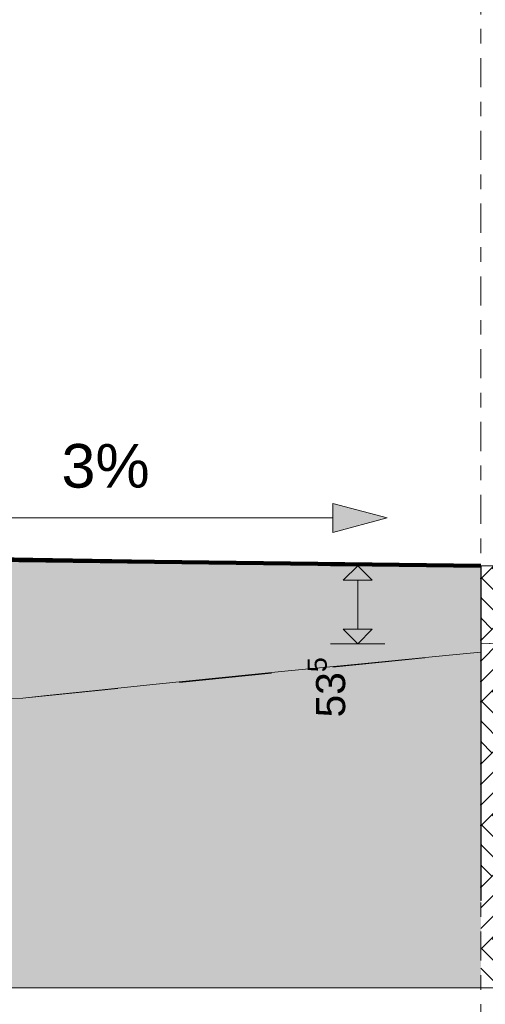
# Model space of a CAD drawing. Header units: metres. Extents: x -52 to 321, y -8 to 26.
# Tile 150 of 256: x -18.67 to -15.47, y -3.21 to 3.55. Entities that reach past the tile are written whole.
import ezdxf

# ---------------------------------------------------------------- set-up
doc = ezdxf.new("R2010")
doc.units = ezdxf.units.M
doc.header["$MEASUREMENT"] = 0
doc.linetypes.add('Achse', pattern=[0.4, 0.2, -0.1, 0, -0.1])
doc.linetypes.add('Strichlinie weit', pattern=[1.058333, 0.635, -0.423333])
for name, color, linetype in [('10 Wand außen', 7, 'Continuous'), ('60 Auffüllung gesamt', 7, 'Continuous'), ('60 Gelände 2D Übersicht', 7, 'Continuous'), ('60 Gelände Hänle', 7, 'Continuous')]:
    doc.layers.add(name, color=color, linetype=linetype)
doc.styles.add('ERSTELLTER_STIL_2', font='arial.ttf')
doc.dimstyles.new('ERSTELLTER_STIL__2', dxfattribs={"dimtxt": 0.2, "dimasz": 0.19, "dimexe": 0.18, "dimexo": 0.1, "dimgap": 0, "dimtad": 1, "dimzin": 0, "dimdsep": 46, "dimtxsty": 'ERSTELLTER_STIL_2', "dimblk": 'ARROWHEAD_10', "dimblk1": 'ARROWHEAD_10', "dimblk2": 'ARROWHEAD_10', "dimcen": 0.09, "dimclrd": 256, "dimclre": 256, "dimclrt": 256, "dimazin": 0, "dimtfac": 1, "dimtdec": 4, "dimtmove": 0, "dimatfit": 3, "dimfxl": 1, "dimtolj": 1, "dimtzin": 0, "dimarcsym": 0})
pattern_1 = [(45, (-33357.27905, 0), (-0.2121320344, 0.2121320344), []), (45, (-33357.34976, 0.0707), (-0.424264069, 0.424264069), []), (45, (-33357.4205, 0.1414), (-0.424264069, 0.424264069), []), (135, (-33357.49118, 0.21213), (0.07071067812, 0.07071067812), [0.3, -0.3])]

# ---------------------------------------------------------------- blocks, each defined once
blk = doc.blocks.new('*D27', base_point=(-33357.279, 0))
at = {"layer": '60 Gelände 2D Übersicht', "linetype": 'Continuous', "lineweight": 18, "true_color": 0xf50000}
for points in [[(-16.3479, -0.2), (-16.4479, -0.3), (-16.2479, -0.3)], [(-16.3479, -0.7361), (-16.2479, -0.6361), (-16.4479, -0.6361)]]:
    blk.add_hatch(color=1, dxfattribs=at).paths.add_polyline_path(points)
at = {"layer": '60 Gelände 2D Übersicht', "color": 1, "linetype": 'Continuous', "lineweight": 18, "true_color": 0xf50000}
for p, q in [((-16.1604, -0.2), (-16.5354, -0.2)), ((-16.3479, -0.2), (-16.4479, -0.3)), ((-16.3479, -0.2), (-16.2479, -0.3)), ((-16.2479, -0.3), (-16.4479, -0.3)), ((-16.3479, -0.6361), (-16.3479, -0.3)), ((-16.4479, -0.6361), (-16.2479, -0.6361)), ((-16.3479, -0.7361), (-16.4479, -0.6361)), ((-16.3479, -0.7361), (-16.2479, -0.6361)), ((-16.1604, -0.7361), (-16.5354, -0.7361))]:
    blk.add_line(p, q, dxfattribs=at)
at = {"layer": '60 Gelände 2D Übersicht', "color": 1, "lineweight": 18, "true_color": 0xf50000, "insert": (-16.3753, -1.2419), "char_height": 0.2, "attachment_point": 7, "rotation": 90, "style": 'ERSTELLTER_STIL_2'}
blk.add_mtext('\\A1;{\\pql;\\fArial|b0|i0|c0|p0;\\W1.000000;53\\fArial|b0|i0|c0|p0;\\W1.000000;\\A1{\\H.66x;\\S5^  ;}}', dxfattribs=at)
blk = doc.blocks.new('ARROWHEAD_10')
at = {"linetype": 'Continuous', "lineweight": 0}
blk.add_hatch(color=0, dxfattribs=at).paths.add_polyline_path([(-0.525, 0.525), (0, 0), (-0.525, -0.525)])
at = {"color": 0, "linetype": 'Continuous', "lineweight": 0}
blk.add_line((0, 0), (-1, 0), dxfattribs=at)

msp = doc.modelspace()

# ---------------------------------------------------------------- hatches: boundary and pattern name
at = {"layer": '60 Auffüllung gesamt', "linetype": 'Continuous', "lineweight": 18, "true_color": 0xffa8a8}
h = msp.add_hatch(dxfattribs=at)
h.set_pattern_fill('Boden__gewachsen_0001', color=21, style=0, pattern_type=2)
h.set_pattern_definition(pattern_1)
h.paths.add_polyline_path([(-48.9814, -1.5114), (-24.135, -1.1438), (-23.6308, -1.151), (-23.087, -1.1586), (-22.4997, -1.1668), (-21.8502, -1.1758), (-18.6463, -1.1089), (-18.4807, -1.0913), (-18.1236, -1.0541), (-17.7313, -1.0138), (-17.2998, -0.9702), (-16.8243, -0.9228), (-16.2997, -0.8712), (-15.7195, -0.815), (-15.5017, -0.7941), (-15.5017, -2.5), (-15.5015, -2.5), (-15.5015, -0.2), (-16.6786, -0.1801), (-18.5762, -0.148), (-19.6107, -0.1307), (-20.5269, -0.1156), (-21.262, -0.1035), (-21.8659, -0.0937), (-22.3716, -0.0856), (-22.5958, -0.082), (-22.9989, -0.0761), (-23.524, -0.0684), (-23.9467, -0.0622), (-24.295, -0.0572), (-24.5874, -0.053), (-24.837, -0.0495), (-25.0528, -0.0465), (-25.2417, -0.0439), (-25.4087, -0.0416), (-25.5576, -0.0395), (-25.6916, -0.0377), (-25.7539, -0.0369), (-30.9796, -0.0848), (-45.2584, -0.0671), (-45.6871, -0.171), (-48.9814, -1.4242)])
h = msp.add_hatch(dxfattribs=at)
h.set_pattern_fill('Boden__gewachsen_0001', color=21, style=0, pattern_type=2)
h.set_pattern_definition(pattern_1)
h.paths.add_polyline_path([(-15.5015, -0.2), (-15.5017, -0.2), (-15.5017, -0.7941), (-15.5017, -2.5), (-15.5015, -2.5)])
h = msp.add_hatch(dxfattribs=at)
h.set_pattern_fill('Boden__gewachsen_0001', color=21, style=0, pattern_type=2)
h.set_pattern_definition(pattern_1)
h.paths.add_polyline_path([(-14.6658, -0.2), (-15.5015, -0.2), (-15.5015, -0.7361), (-14.6658, -0.7074), (-14.5613, -0.7036), (-14.2608, -0.6925), (-13.475, -0.665), (-12.955, -0.6455), (-12.1347, -0.6149), (-12.041, -0.6117), (-11.8378, -0.6038), (-11.8378, -0.2672), (-12.0185, -0.2599), (-12.0713, -0.259), (-12.7638, -0.2345), (-12.955, -0.232), (-13.475, -0.2156), (-14.2608, -0.2096), (-14.5613, -0.2025)])
at = {"layer": '60 Gelände 2D Übersicht', "linetype": 'Continuous', "lineweight": 0, "true_color": 0x000000}
msp.add_hatch(color=18, dxfattribs=at).paths.add_polyline_path([(-16.1457, 0.1281), (-16.5189, 0.2281), (-16.5189, 0.0281)])
at = {"layer": '60 Gelände Hänle', "linetype": 'Continuous', "lineweight": 18, "true_color": 0x9f9f9f}
h = msp.add_hatch(dxfattribs=at)
h.set_pattern_fill('Boden__gewachsen_0001', color=253, style=0, pattern_type=2)
h.set_pattern_definition(pattern_1)
h.paths.add_polyline_path([(-15.5015, -2.5), (-15.5017, -2.5), (-15.5017, -3.1), (-11.8378, -3.1), (-11.8378, -0.6038), (-12.041, -0.6117), (-12.1347, -0.6149), (-12.955, -0.6455), (-13.475, -0.665), (-14.2608, -0.6925), (-14.5613, -0.7036), (-14.6658, -0.7074), (-15.5015, -0.7361)])
h = msp.add_hatch(dxfattribs=at)
h.set_pattern_fill('Boden__gewachsen_0001', color=253, style=0, pattern_type=2)
h.set_pattern_definition(pattern_1)
h.paths.add_polyline_path([(-51.1091, -1.5765), (-51.1091, -3.1), (-15.5017, -3.1), (-15.5017, -0.7941), (-15.7195, -0.815), (-16.2997, -0.8712), (-16.8243, -0.9228), (-17.2998, -0.9702), (-17.7313, -1.0138), (-18.1236, -1.0541), (-18.4807, -1.0913), (-18.6463, -1.1089), (-21.8502, -1.1758), (-22.4997, -1.1668), (-23.087, -1.1586), (-23.6308, -1.151), (-24.135, -1.1438), (-49.2009, -1.5147), (-50.7991, -1.5387)])

# ---------------------------------------------------------------- linework, layer by layer
at = {"layer": '60 Auffüllung gesamt', "color": 7, "linetype": 'Continuous', "lineweight": 18}
for p, q in [((-15.5017, -0.2), (-15.5017, -0.7361)), ((-15.5015, -0.2), (-15.5015, -2.5)), ((-15.5017, -0.7941), (-15.5017, -2.5)), ((-15.5015, -2.5), (-15.5017, -2.5))]:
    msp.add_line(p, q, dxfattribs=at)
at = {"layer": '60 Auffüllung gesamt', "color": 255, "linetype": 'Continuous', "lineweight": 18}
msp.add_line((-17.8646, -1.0276), (-17.8646, -1.0279), dxfattribs=at)
at = {"layer": '60 Auffüllung gesamt', "color": 7, "linetype": 'Continuous', "lineweight": 18, "flags": 128}
for points in [[(-15.5015, -0.2), (-16.6786, -0.1801), (-18.5762, -0.148), (-19.6107, -0.1307), (-20.5269, -0.1156), (-21.262, -0.1035), (-21.8659, -0.0937), (-22.3716, -0.0856), (-22.5958, -0.082), (-22.9989, -0.0761), (-23.524, -0.0684), (-23.9467, -0.0622), (-24.295, -0.0572), (-24.5874, -0.053), (-24.837, -0.0495), (-25.0528, -0.0465), (-25.2417, -0.0439), (-25.4087, -0.0416), (-25.5576, -0.0395), (-25.6916, -0.0377), (-25.7539, -0.0369), (-30.9796, -0.0848)], [(-11.8378, -0.2672), (-12.0185, -0.2599), (-12.0713, -0.259), (-12.7638, -0.2345), (-12.955, -0.232), (-13.475, -0.2156), (-14.2608, -0.2096), (-14.5613, -0.2025), (-14.6658, -0.2), (-15.5017, -0.2)], [(-11.8378, -0.6038), (-12.041, -0.6117), (-12.1347, -0.6149), (-12.955, -0.6455), (-13.475, -0.665), (-14.2608, -0.6925), (-14.5613, -0.7036), (-14.6658, -0.7074), (-15.5017, -0.7361)]]:
    msp.add_lwpolyline(points, dxfattribs=at)
at = {"layer": '60 Gelände 2D Übersicht', "color": 7, "linetype": 'Achse', "lineweight": 13}
msp.add_line((-15.5017, 13.2874), (-15.5017, -6.3446), dxfattribs=at)
at = {"layer": '60 Gelände 2D Übersicht', "color": 7, "linetype": 'Continuous', "lineweight": 13}
for p, q in [((-16.5189, 0.0281), (-16.5189, 0.2281)), ((-16.1457, 0.1281), (-16.5189, 0.2281)), ((-19.5643, 0.1281), (-16.5189, 0.1281)), ((-16.1457, 0.1281), (-16.5189, 0.0281))]:
    msp.add_line(p, q, dxfattribs=at)
at = {"layer": '60 Gelände 2D Übersicht', "color": 7, "linetype": 'Continuous', "lineweight": 100}
msp.add_line((-15.5017, -0.2), (-28.0172, -0.05), dxfattribs=at)
at = {"layer": '60 Gelände 2D Übersicht', "color": 1, "linetype": 'Strichlinie weit', "lineweight": 18, "true_color": 0xf50000}
for p, q in [((-15.5017, -0.7049), (-15.5017, -0.2)), ((-15.5017, -0.7361), (-11.8378, -0.596)), ((-18.6246, -1.1066), (-15.5017, -0.7941))]:
    msp.add_line(p, q, dxfattribs=at)
at = {"layer": '60 Gelände Hänle', "color": 7, "linetype": 'Continuous', "lineweight": 18}
for p, q in [((-15.5017, -0.7361), (-15.5017, -0.7941)), ((-15.5017, -3.1), (-51.1091, -3.1)), ((-11.8378, -3.1), (-15.5017, -3.1))]:
    msp.add_line(p, q, dxfattribs=at)
at = {"layer": '60 Gelände Hänle', "color": 7, "linetype": 'Continuous', "lineweight": 18, "flags": 128}
msp.add_lwpolyline([(-15.5017, -0.7941), (-15.7195, -0.815), (-16.2997, -0.8712), (-16.8243, -0.9228), (-17.2998, -0.9702), (-17.7313, -1.0138), (-18.1236, -1.0541), (-18.4807, -1.0913), (-18.6463, -1.1089), (-21.8502, -1.1758), (-22.4997, -1.1668), (-23.087, -1.1586), (-23.6308, -1.151), (-24.135, -1.1438), (-48.9814, -1.5114)], dxfattribs=at)

# ---------------------------------------------------------------- texts
at = {"layer": '10 Wand außen', "color": 7, "linetype": 'Continuous', "lineweight": 13, "insert": (-18.3807, 0.6362), "char_height": 0.3, "attachment_point": 1, "style": 'ERSTELLTER_STIL_2'}
msp.add_mtext('\\A1;{\\pql;\\fArial|b0|i0|c0|p0;\\W1.000000;3\\fArial|b0|i0|c0|p0;\\W1.000000;%}', dxfattribs=at)

# ---------------------------------------------------------------- dimensions: what is measured, and where the dimension line sits
at = {"layer": '60 Gelände 2D Übersicht', "color": 1, "linetype": 'Continuous', "lineweight": 18, "true_color": 0xf50000}
dim = msp.add_linear_dim(base=(-16.3479, -0.2), p1=(-15.5017, -0.7361), p2=(-15.5017, -0.2), angle=90, dimstyle='ERSTELLTER_STIL__2', dxfattribs=at)
dim.commit()
dim.dimension.update_dxf_attribs({"geometry": '*D27', "text_midpoint": (-16.4879, -0.8204), "dimtype": 160, "text_rotation": 90})

doc.saveas('drawing.dxf')
